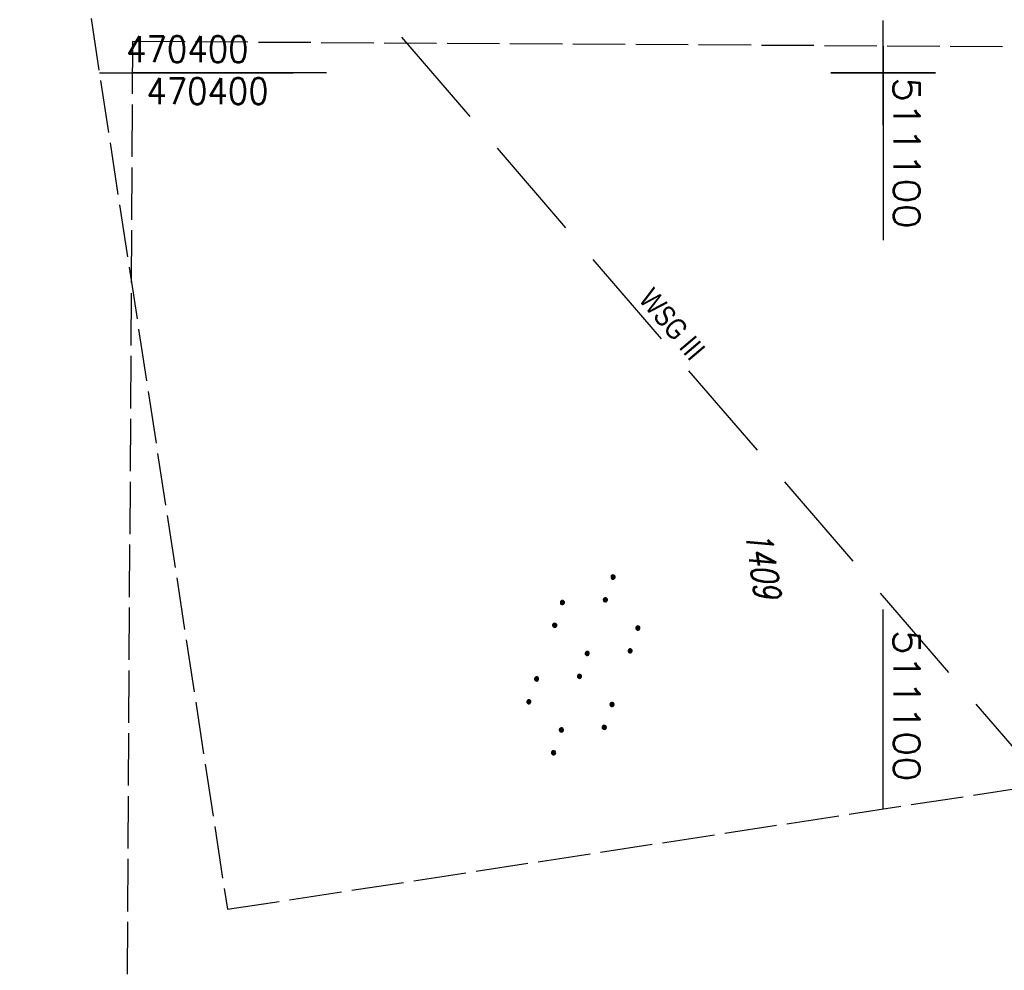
# Model space of a CAD drawing. Extents: x 510526 to 513920, y 467229 to 478797.
# Tile 40 of 256: x 511018 to 511112, y 470314 to 470405. Entities that reach past the tile are written whole.
import ezdxf
from ezdxf.enums import TextEntityAlignment as Align

# ---------------------------------------------------------------- set-up
doc = ezdxf.new("R2010")
doc.units = 0
doc.header["$LTSCALE"] = 10
doc.header["$MEASUREMENT"] = 0
for name, pattern in [('LT00', [0]), ('LT05', [0.7, 0.5, -0.2]), ('LT14', [0.6, 0.5, -0.1])]:
    doc.linetypes.add(name, pattern=pattern)
doc.layers.get('0').update_dxf_attribs({"linetype": 'LT00'})
doc.layers.add('-BLATT_96-RAND', color=7, linetype='LT14', plot=False)
doc.layers.add('-BLATT_97-RAND', color=7, linetype='LT14', plot=False)
for name, color, linetype in [('DFK_FLUR_NR', 250, 'LT00'), ('DFK_NUTZUNG', 250, 'LT00'), ('V96_RASTER', 250, 'LT00'), ('V97_RASTER', 250, 'LT00'), ('WSG-GRENZE', 162, 'LT05'), ('WSG_TEXT', 163, 'Continuous')]:
    doc.layers.add(name, color=color, linetype=linetype)
doc.styles.add('Beschrift', font='ARIAL.TTF')
doc.styles.get("Standard").update_dxf_attribs({"font": 'romans.shx'})

# ---------------------------------------------------------------- blocks, each defined once
blk = doc.blocks.new('SYMB7110')
at = {"color": 0, "linetype": 'ByBlock'}
for p, q in [((-0.515, 0.392919), (-0.515, 0.367081)), ((-0.51, 0.362895), (-0.51, 0.397105)), ((-0.505, 0.399164), (-0.505, 0.360836)), ((-0.5, 0.360204), (-0.5, 0.399796)), ((-0.495, 0.399164), (-0.495, 0.360836)), ((-0.49, 0.362895), (-0.49, 0.397105)), ((-0.485, 0.392919), (-0.485, 0.367081)), ((-0.48, 0.379874), (-0.48, 0.380145)), ((-0.285, 0.392919), (-0.285, 0.367081)), ((-0.28, 0.362895), (-0.28, 0.397105)), ((-0.275, 0.399164), (-0.275, 0.360836)), ((-0.27, 0.360204), (-0.27, 0.399796)), ((-0.265, 0.399164), (-0.265, 0.360836)), ((-0.26, 0.362895), (-0.26, 0.397105)), ((-0.255, 0.392919), (-0.255, 0.367081)), ((-0.25, 0.379874), (-0.25, 0.380146)), ((0.255, 0.392919), (0.255, 0.367081)), ((0.26, 0.362895), (0.26, 0.397105)), ((0.265, 0.399164), (0.265, 0.360836)), ((0.27, 0.360204), (0.27, 0.399796)), ((0.275, 0.399164), (0.275, 0.360836)), ((0.28, 0.362895), (0.28, 0.397105)), ((0.285, 0.392919), (0.285, 0.367081)), ((0.29, 0.379874), (0.29, 0.380145)), ((0.485, 0.392919), (0.485, 0.367081)), ((0.49, 0.362895), (0.49, 0.397105)), ((0.495, 0.399164), (0.495, 0.360836)), ((0.5, 0.360204), (0.5, 0.399796)), ((0.505, 0.399164), (0.505, 0.360836)), ((0.51, 0.362895), (0.51, 0.397105)), ((0.515, 0.392919), (0.515, 0.367081)), ((0.52, 0.379874), (0.52, 0.380146)), ((-0.9, 0.012919), (-0.9, -0.012919)), ((-0.895, -0.017106), (-0.895, 0.017105)), ((-0.89, 0.019164), (-0.89, -0.019164)), ((-0.885, -0.019797), (-0.885, 0.019796)), ((-0.88, 0.019164), (-0.88, -0.019164)), ((-0.875, -0.017106), (-0.875, 0.017105)), ((-0.87, 0.012919), (-0.87, -0.012919)), ((-0.865, -0.000126), (-0.865, 0.000145)), ((-0.67, 0.012919), (-0.67, -0.012919)), ((-0.665, -0.017106), (-0.665, 0.017105)), ((-0.66, 0.019164), (-0.66, -0.019164)), ((-0.655, -0.019797), (-0.655, 0.019796)), ((-0.65, 0.019164), (-0.65, -0.019164)), ((-0.645, -0.017106), (-0.645, 0.017105)), ((-0.64, 0.012919), (-0.64, -0.012919)), ((-0.635, -0.000126), (-0.635, 0.000145)), ((-0.13, 0.012919), (-0.13, -0.012919)), ((-0.125, -0.017105), (-0.125, 0.017105)), ((-0.12, 0.019164), (-0.12, -0.019164)), ((-0.115, -0.019796), (-0.115, 0.019796)), ((-0.11, 0.019164), (-0.11, -0.019164)), ((-0.105, -0.017105), (-0.105, 0.017105)), ((-0.1, 0.012919), (-0.1, -0.012919)), ((-0.095, -0.000126), (-0.095, 0.000146)), ((0.1, 0.012919), (0.1, -0.012919)), ((0.105, -0.017105), (0.105, 0.017105)), ((0.11, 0.019164), (0.11, -0.019164)), ((0.115, -0.019796), (0.115, 0.019796)), ((0.12, 0.019164), (0.12, -0.019164)), ((0.125, -0.017105), (0.125, 0.017105)), ((0.13, 0.012919), (0.13, -0.012919)), ((0.135, -0.000126), (0.135, 0.000146)), ((0.64, 0.012919), (0.64, -0.012919)), ((0.645, -0.017105), (0.645, 0.017105)), ((0.65, 0.019164), (0.65, -0.019164)), ((0.655, -0.019796), (0.655, 0.019796)), ((0.66, 0.019164), (0.66, -0.019164)), ((0.665, -0.017105), (0.665, 0.017105)), ((0.67, 0.012919), (0.67, -0.012919)), ((0.675, -0.000126), (0.675, 0.000146)), ((0.87, 0.012919), (0.87, -0.012919)), ((0.875, -0.017105), (0.875, 0.017105)), ((0.88, 0.019164), (0.88, -0.019164)), ((0.885, -0.019796), (0.885, 0.019796)), ((0.89, 0.019164), (0.89, -0.019164)), ((0.895, -0.017105), (0.895, 0.017105)), ((0.9, 0.012919), (0.9, -0.012919)), ((0.905, -0.000126), (0.905, 0.000146)), ((-0.515, -0.367081), (-0.515, -0.392919)), ((-0.51, -0.397105), (-0.51, -0.362895)), ((-0.505, -0.360836), (-0.505, -0.399164)), ((-0.5, -0.399796), (-0.5, -0.360204)), ((-0.495, -0.360836), (-0.495, -0.399164)), ((-0.49, -0.397106), (-0.49, -0.362895)), ((-0.485, -0.367081), (-0.485, -0.392919)), ((-0.285, -0.367081), (-0.285, -0.392919)), ((-0.28, -0.397105), (-0.28, -0.362895)), ((-0.275, -0.360836), (-0.275, -0.399164)), ((-0.27, -0.399796), (-0.27, -0.360204)), ((-0.265, -0.360836), (-0.265, -0.399164)), ((-0.26, -0.397105), (-0.26, -0.362895)), ((-0.255, -0.367081), (-0.255, -0.392919)), ((0.255, -0.367081), (0.255, -0.392919)), ((0.26, -0.397105), (0.26, -0.362895)), ((0.265, -0.360836), (0.265, -0.399164)), ((0.27, -0.399796), (0.27, -0.360204)), ((0.275, -0.360836), (0.275, -0.399164)), ((0.28, -0.397105), (0.28, -0.362895)), ((0.285, -0.367081), (0.285, -0.392919)), ((0.485, -0.367081), (0.485, -0.392919)), ((0.49, -0.397105), (0.49, -0.362895)), ((0.495, -0.360836), (0.495, -0.399164)), ((0.5, -0.399796), (0.5, -0.360204)), ((0.505, -0.360836), (0.505, -0.399164)), ((0.51, -0.397105), (0.51, -0.362895)), ((0.515, -0.367081), (0.515, -0.392919)), ((-0.48, -0.380126), (-0.48, -0.379855)), ((-0.25, -0.380126), (-0.25, -0.379855)), ((0.29, -0.380126), (0.29, -0.379855)), ((0.52, -0.380126), (0.52, -0.379855))]:
    blk.add_line(p, q, dxfattribs=at)
for points in [[(-0.48, 0.38), (-0.481981, 0.388678), (-0.48753, 0.395637), (-0.49555, 0.399499), (-0.50445, 0.399499), (-0.51247, 0.395637), (-0.518019, 0.388678), (-0.52, 0.38), (-0.518019, 0.371322), (-0.51247, 0.364363), (-0.50445, 0.360501), (-0.49555, 0.360501), (-0.48753, 0.364363), (-0.481981, 0.371322), (-0.48, 0.38)], [(-0.25, 0.38), (-0.251981, 0.388678), (-0.25753, 0.395637), (-0.26555, 0.399499), (-0.27445, 0.399499), (-0.28247, 0.395637), (-0.288019, 0.388678), (-0.29, 0.38), (-0.288019, 0.371322), (-0.28247, 0.364363), (-0.27445, 0.360501), (-0.26555, 0.360501), (-0.25753, 0.364363), (-0.251981, 0.371322), (-0.25, 0.38)], [(0.29, 0.38), (0.288019, 0.388678), (0.28247, 0.395637), (0.27445, 0.399499), (0.26555, 0.399499), (0.25753, 0.395637), (0.251981, 0.388678), (0.25, 0.38), (0.251981, 0.371322), (0.25753, 0.364363), (0.26555, 0.360501), (0.27445, 0.360501), (0.28247, 0.364363), (0.288019, 0.371322), (0.29, 0.38)], [(0.52, 0.38), (0.518019, 0.388678), (0.51247, 0.395637), (0.50445, 0.399499), (0.495549, 0.399499), (0.48753, 0.395637), (0.481981, 0.388678), (0.48, 0.38), (0.481981, 0.371322), (0.48753, 0.364363), (0.495549, 0.360501), (0.50445, 0.360501), (0.51247, 0.364363), (0.518019, 0.371322), (0.52, 0.38)], [(-0.865, 0), (-0.866981, 0.008678), (-0.87253, 0.015637), (-0.88055, 0.019498), (-0.88945, 0.019498), (-0.89747, 0.015637), (-0.903019, 0.008678), (-0.905, 0)], [(-0.905, 0), (-0.903019, -0.008678), (-0.89747, -0.015637), (-0.88945, -0.019499), (-0.88055, -0.019499), (-0.87253, -0.015637), (-0.866981, -0.008678), (-0.865, 0)], [(-0.635, 0), (-0.636981, 0.008678), (-0.64253, 0.015637), (-0.65055, 0.019498), (-0.65945, 0.019498), (-0.66747, 0.015637), (-0.673019, 0.008678), (-0.675, 0)], [(-0.675, 0), (-0.673019, -0.008678), (-0.66747, -0.015637), (-0.65945, -0.019499), (-0.65055, -0.019499), (-0.64253, -0.015637), (-0.636981, -0.008678), (-0.635, 0)], [(-0.095, 0), (-0.096981, 0.008678), (-0.10253, 0.015637), (-0.11055, 0.019499), (-0.11945, 0.019499), (-0.12747, 0.015637), (-0.133019, 0.008678), (-0.135, 0)], [(-0.135, 0), (-0.133019, -0.008678), (-0.12747, -0.015637), (-0.11945, -0.019499), (-0.11055, -0.019499), (-0.10253, -0.015637), (-0.096981, -0.008678), (-0.095, 0)], [(0.135, 0), (0.133019, 0.008678), (0.12747, 0.015637), (0.11945, 0.019499), (0.11055, 0.019499), (0.10253, 0.015637), (0.096981, 0.008678), (0.095, 0)], [(0.095, 0), (0.096981, -0.008678), (0.10253, -0.015637), (0.11055, -0.019499), (0.11945, -0.019499), (0.12747, -0.015637), (0.133019, -0.008678), (0.135, 0)], [(0.675, 0), (0.673019, 0.008678), (0.66747, 0.015637), (0.65945, 0.019499), (0.65055, 0.019499), (0.64253, 0.015637), (0.636981, 0.008678), (0.635, 0)], [(0.635, 0), (0.636981, -0.008678), (0.64253, -0.015637), (0.65055, -0.019499), (0.65945, -0.019499), (0.66747, -0.015637), (0.673019, -0.008678), (0.675, 0)], [(0.905, 0), (0.903019, 0.008678), (0.89747, 0.015637), (0.88945, 0.019499), (0.88055, 0.019499), (0.87253, 0.015637), (0.866981, 0.008678), (0.865, 0)], [(0.865, 0), (0.866981, -0.008678), (0.87253, -0.015637), (0.88055, -0.019499), (0.88945, -0.019499), (0.89747, -0.015637), (0.903019, -0.008678), (0.905, 0)], [(-0.48, -0.38), (-0.481981, -0.371322), (-0.48753, -0.364363), (-0.49555, -0.360501), (-0.50445, -0.360501), (-0.51247, -0.364363), (-0.518019, -0.371322), (-0.52, -0.38), (-0.518019, -0.388678), (-0.51247, -0.395637), (-0.50445, -0.399499), (-0.49555, -0.399499), (-0.48753, -0.395637), (-0.481981, -0.388678), (-0.48, -0.38)], [(-0.25, -0.38), (-0.251981, -0.371322), (-0.25753, -0.364363), (-0.26555, -0.360501), (-0.27445, -0.360501), (-0.28247, -0.364363), (-0.288019, -0.371322), (-0.29, -0.38), (-0.288019, -0.388678), (-0.28247, -0.395637), (-0.27445, -0.399499), (-0.26555, -0.399499), (-0.25753, -0.395637), (-0.251981, -0.388678), (-0.25, -0.38)], [(0.29, -0.38), (0.288019, -0.371322), (0.28247, -0.364363), (0.27445, -0.360501), (0.26555, -0.360501), (0.25753, -0.364363), (0.251981, -0.371322), (0.25, -0.38), (0.251981, -0.388678), (0.25753, -0.395637), (0.26555, -0.399499), (0.27445, -0.399499), (0.28247, -0.395637), (0.288019, -0.388678), (0.29, -0.38)], [(0.52, -0.38), (0.518019, -0.371322), (0.51247, -0.364363), (0.50445, -0.360501), (0.495549, -0.360501), (0.48753, -0.364363), (0.481981, -0.371322), (0.48, -0.38), (0.481981, -0.388678), (0.48753, -0.395637), (0.495549, -0.399499), (0.50445, -0.399499), (0.51247, -0.395637), (0.518019, -0.388678), (0.52, -0.38)]]:
    blk.add_lwpolyline(points, dxfattribs=at)

msp = doc.modelspace()

# ---------------------------------------------------------------- linework, layer by layer
at = {"layer": '-BLATT_96-RAND', "elevation": 359.872}
msp.add_lwpolyline([(510925.478, 471051.655), (511037.438, 470320.174), (511321.134, 470363.596), (511209.174, 471095.077), (510925.478, 471051.655)], dxfattribs=at)
at = {"layer": '-BLATT_97-RAND'}
msp.add_lwpolyline([(511028.395, 470402.973), (511022.888, 469477.989), (511309.883, 469476.281), (511315.39, 470401.264), (511028.395, 470402.973)], dxfattribs=at)
at = {"layer": 'V96_RASTER'}
for p, q in [((511100, 470395, 359.872), (511100, 470405, 359.872)), ((511025.22, 470400, 359.872), (511043.72, 470400, 359.872)), ((511094.999, 470400, 359.872), (511104.999, 470400, 359.872)), ((511100, 470329.749, 359.872), (511100, 470348.785, 359.872))]:
    msp.add_line(p, q, dxfattribs=at)
at = {"layer": 'V97_RASTER'}
for p, q in [((511099.999, 470402.547), (511099.999, 470384.026)), ((511046.898, 470400), (511028.377, 470400)), ((511104.999, 470400), (511094.999, 470400))]:
    msp.add_line(p, q, dxfattribs=at)
at = {"layer": 'WSG-GRENZE', "ltscale": 2, "flags": 128}
msp.add_lwpolyline([(511220.028, 471024.164), (511145.09, 470958.85), (511090.88, 470963.64), (511042.13, 470689.85), (511034.93, 470686.28), (511040.5, 470423.38), (511040.31, 470419.35), (511168.17, 470270.82), (511167.95, 470267.01), (511167.15, 470253.55), (511214.53, 470201.77), (511255.66, 470140.86), (511313.838, 470140.514)], dxfattribs=at)

# ---------------------------------------------------------------- block references
at = {"layer": 'DFK_NUTZUNG', "xscale": 10, "yscale": 10, "zscale": 10, "rotation": 251.28826}
msp.add_blockref('SYMB7110', (511071.396, 470343.494), dxfattribs=at)

# ---------------------------------------------------------------- texts
at = {"layer": 'DFK_FLUR_NR', "oblique": 13.754, "width": 0.75}
msp.add_text('1409', height=2.5, rotation=278.7021, dxfattribs=at).set_placement((511086.821, 470356.086))
at = {"layer": 'V96_RASTER'}
for s, rotation, width, p in [(' 470400', 359.99929, 0.908, (511026.22, 470401, 359.872)), (' 511100', 269.99928, 1.127, (511101, 470348.785, 359.872))]:
    msp.add_text(s, height=2.5, rotation=rotation, dxfattribs=dict(at, width=width)).set_placement(p)
at = {"layer": 'V97_RASTER'}
for s, rotation, width, p in [(' 511100', 270.00161, 1.127, (511100.999, 470401.526)), (' 470400', 0.00161, 0.908, (511028.146, 470396.997))]:
    msp.add_text(s, height=2.5, rotation=rotation, dxfattribs=dict(at, width=width)).set_placement(p)
at = {"layer": 'WSG_TEXT', "style": 'Beschrift', "width": 0.8}
msp.add_text('WSG III', height=2, rotation=310.29048, dxfattribs=at).set_placement((511079.111, 470375.352), align=Align.CENTER)

doc.saveas('drawing.dxf')
